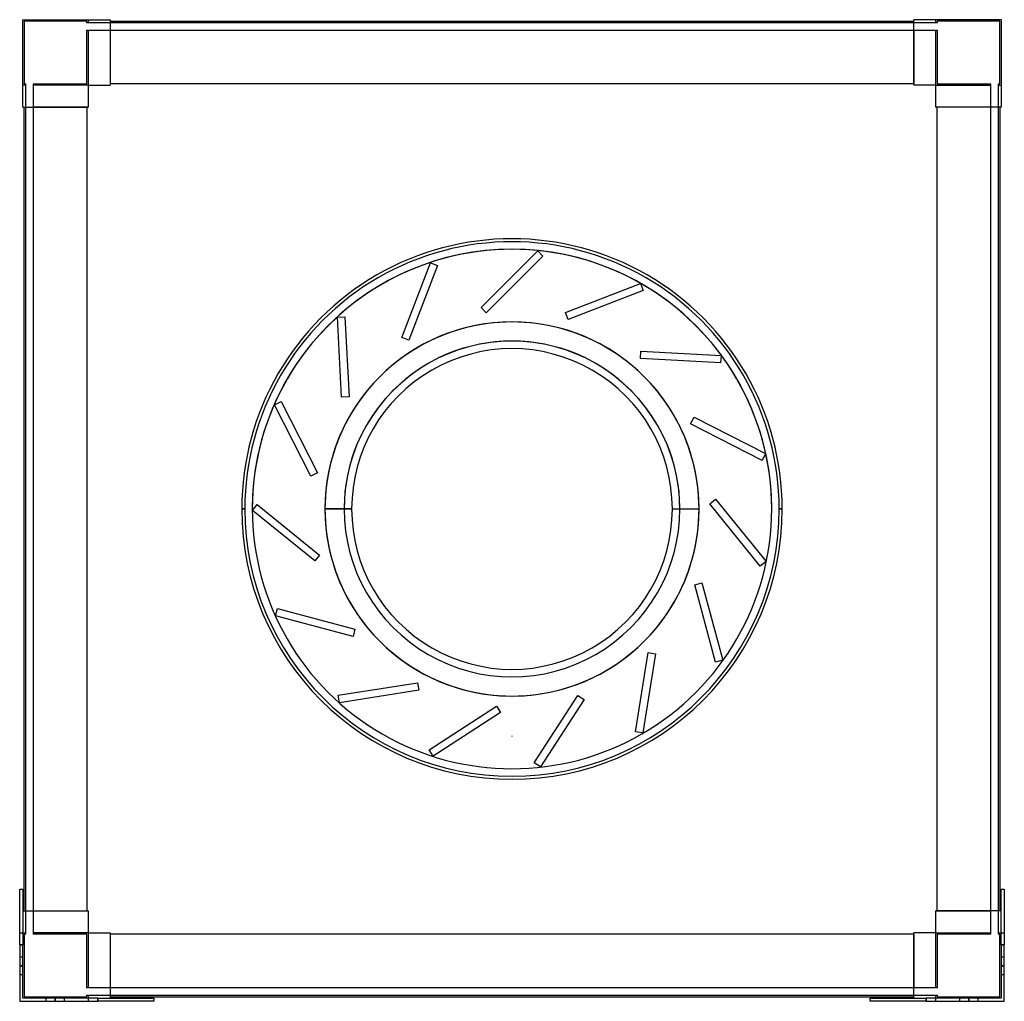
# Model space of a CAD drawing. Header units: millimetres. Extents: x -327 to 327, y -327 to 325.
import ezdxf

# ---------------------------------------------------------------- set-up
doc = ezdxf.new("R2010")
doc.units = ezdxf.units.MM
doc.layers.add('MAIN-1', color=7, linetype='Continuous')
doc.layers.add('MAIN-2', color=7, linetype='Continuous')

msp = doc.modelspace()

# ---------------------------------------------------------------- linework, layer by layer
at = {"layer": 'MAIN-1'}
for p, q in [((-325, 267), (-325, 325)), ((-325, 325), (-267, 325)), ((-267, 325), (-267, 281.5)), ((-267, 324), (267, 324)), ((267, 281.5), (267, 325)), ((325, 325), (267, 325)), ((325, 325), (325, 267)), ((-281.5, 281.5), (-267, 281.5)), ((-281.5, 281.5), (-281.5, 267)), ((267, 282.5), (-267, 282.5)), ((281.5, 281.5), (267, 281.5)), ((281.5, 267), (281.5, 281.5)), ((-325, 267), (-281.5, 267)), ((-324, -267), (-324, 267)), ((-282.5, 267), (-282.5, -267)), ((325, 267), (281.5, 267)), ((282.5, -267), (282.5, 267)), ((324, 267), (324, -267)), ((-179.5, 0), (-177.5, 0)), ((-106.51, 0), (-124.26, 0)), ((106.51, 0), (124.26, 0)), ((179.5, 0), (177.5, 0)), ((-327, -252.5), (-325, -252.5)), ((-327, -289.5), (-327, -252.5)), ((-325, -252.5), (-325, -289.5)), ((325, -289.5), (325, -252.5)), ((325, -252.5), (327, -252.5)), ((327, -252.5), (327, -289.5)), ((-325, -267), (-281.5, -267)), ((-281.5, -267), (-281.5, -281.5)), ((325, -267), (281.5, -267)), ((281.5, -281.5), (281.5, -267)), ((-281.5, -281.5), (-267, -281.5)), ((-267, -281.5), (-267, -325)), ((267, -282.5), (-267, -282.5)), ((267, -325), (267, -281.5)), ((281.5, -281.5), (267, -281.5)), ((-325, -289.5), (-327, -289.5)), ((-327, -289.5), (-327, -327)), ((-325, -325), (-325, -289.5)), ((325, -289.5), (325, -325)), ((327, -289.5), (325, -289.5)), ((327, -327), (327, -289.5)), ((-327, -327), (-275, -327)), ((-275, -325), (-325, -325)), ((-275, -325), (-238, -325)), ((-275, -327), (-275, -325)), ((-238, -327), (-275, -327)), ((-267, -324), (267, -324)), ((-238, -325), (-238, -327)), ((238, -325), (275, -325)), ((238, -327), (238, -325)), ((275, -327), (238, -327)), ((325, -325), (275, -325)), ((275, -325), (275, -327)), ((275, -327), (327, -327))]:
    msp.add_line(p, q, dxfattribs=at)
for radius, start, end in [(179.5, 0, 180.00002), (177.5, 0, 180.00002), (172.5, 0, 180.00002), (124.26, 89.99998, 180.00002), (124.26, 0, 89.99998), (106.51, 0, 180.00002), (179.5, 180.00002, 0), (177.5, 180.00002, 0), (172.5, 179.99998, 0), (172.5, 179.99998, 0), (106.51, 179.99998, 0), (124.26, 270.00002, 0), (124.26, 180.00002, 270.00002)]:
    msp.add_arc((0, 0), radius, start, end, dxfattribs=at)
at = {"layer": 'MAIN-2'}
for p, q in [((-325, 325), (-325, 325)), ((-325, 325), (-325, 325)), ((-282.5, 324), (-324, 324)), ((-324, 324), (-324, 282.5)), ((-324, 324), (-324, 324)), ((-282.5, 323), (-282.5, 324)), ((-282.5, 324), (-282.5, 324)), ((-282.5, 323), (-282.5, 323)), ((-281.5, 323), (-282.5, 323)), ((-281.5, 325), (-281.5, 323)), ((-281.5, 325), (-281.5, 325)), ((-281.5, 325), (-281.5, 325)), ((-281.5, 323), (-281.5, 323)), ((-281.5, 323), (-281.5, 323)), ((-267, 323), (-281.5, 323)), ((-267, 325), (-267, 325)), ((-267, 325), (-267, 325)), ((-267, 324), (-267, 324)), ((-267, 324), (-267, 324)), ((-267, 323), (-267, 323)), ((-267, 323), (-267, 323)), ((267, 323), (-267, 323)), ((267, 325), (267, 325)), ((267, 325), (267, 325)), ((267, 324), (267, 324)), ((267, 324), (267, 324)), ((267, 323), (267, 323)), ((267, 323), (267, 323)), ((281.5, 323), (267, 323)), ((281.5, 323), (281.5, 325)), ((281.5, 325), (281.5, 325)), ((281.5, 325), (281.5, 325)), ((281.5, 323), (281.5, 323)), ((282.5, 323), (281.5, 323)), ((281.5, 323), (281.5, 323)), ((282.5, 324), (282.5, 323)), ((282.5, 324), (282.5, 324)), ((324, 324), (282.5, 324)), ((282.5, 323), (282.5, 323)), ((324, 324), (324, 324)), ((324, 282.5), (324, 324)), ((325, 325), (325, 325)), ((325, 325), (325, 325)), ((-282.5, 318), (-281.5, 318)), ((-282.5, 318), (-282.5, 318)), ((-282.5, 282.5), (-282.5, 318)), ((-281.5, 318), (-281.5, 318)), ((-281.5, 318), (-267, 318)), ((-281.5, 318), (-281.5, 318)), ((-281.5, 318), (-281.5, 281.5)), ((-267, 318), (-267, 318)), ((-267, 318), (-267, 318)), ((-267, 318), (-267, 282.5)), ((-267, 318), (267, 318)), ((267, 318), (267, 318)), ((267, 318), (267, 282.5)), ((267, 318), (267, 318)), ((267, 318), (281.5, 318)), ((281.5, 318), (281.5, 318)), ((281.5, 318), (282.5, 318)), ((281.5, 318), (281.5, 318)), ((281.5, 281.5), (281.5, 318)), ((282.5, 318), (282.5, 318)), ((282.5, 318), (282.5, 282.5)), ((-325, 281.5), (-325, 281.5)), ((-323, 281.5), (-325, 281.5)), ((-325, 281.5), (-325, 281.5)), ((-324, 282.5), (-323, 282.5)), ((-324, 282.5), (-324, 282.5)), ((-323, 281.5), (-323, 282.5)), ((-323, 282.5), (-323, 282.5)), ((-323, 267), (-323, 281.5)), ((-323, 281.5), (-323, 281.5)), ((-323, 281.5), (-323, 281.5)), ((-318, 282.5), (-318, 281.5)), ((-318, 282.5), (-282.5, 282.5)), ((-318, 282.5), (-318, 282.5)), ((-318, 281.5), (-318, 281.5)), ((-318, 281.5), (-318, 281.5)), ((-318, 281.5), (-318, 267)), ((-281.5, 281.5), (-318, 281.5)), ((-282.5, 282.5), (-282.5, 282.5)), ((-281.5, 281.5), (-281.5, 281.5)), ((-281.5, 281.5), (-281.5, 281.5)), ((-281.5, 281.5), (-281.5, 281.5)), ((-281.5, 281.5), (-281.5, 281.5)), ((-281.5, 281.5), (-281.5, 281.5)), ((-281.5, 281.5), (-281.5, 281.5)), ((-267, 282.5), (-267, 282.5)), ((-267, 282.5), (-267, 282.5)), ((-267, 282.5), (-267, 281.5)), ((-267, 282.5), (-267, 282.5)), ((-267, 282.5), (-267, 282.5)), ((-267, 281.5), (-267, 281.5)), ((-267, 281.5), (-267, 281.5)), ((-267, 281.5), (-267, 281.5)), ((-267, 281.5), (-267, 281.5)), ((267, 282.5), (267, 282.5)), ((267, 282.5), (267, 282.5)), ((267, 281.5), (267, 282.5)), ((267, 282.5), (267, 282.5)), ((267, 282.5), (267, 282.5)), ((267, 281.5), (267, 281.5)), ((267, 281.5), (267, 281.5)), ((267, 281.5), (267, 281.5)), ((267, 281.5), (267, 281.5)), ((281.5, 281.5), (281.5, 281.5)), ((281.5, 281.5), (281.5, 281.5)), ((281.5, 281.5), (281.5, 281.5)), ((281.5, 281.5), (281.5, 281.5)), ((281.5, 281.5), (281.5, 281.5)), ((281.5, 281.5), (318, 281.5)), ((281.5, 281.5), (281.5, 281.5)), ((282.5, 282.5), (318, 282.5)), ((282.5, 282.5), (282.5, 282.5)), ((318, 281.5), (318, 282.5)), ((318, 282.5), (318, 282.5)), ((318, 267), (318, 281.5)), ((318, 281.5), (318, 281.5)), ((318, 281.5), (318, 281.5)), ((323, 282.5), (324, 282.5)), ((323, 282.5), (323, 282.5)), ((323, 282.5), (323, 281.5)), ((323, 281.5), (323, 281.5)), ((323, 281.5), (323, 281.5)), ((323, 281.5), (323, 267)), ((323, 281.5), (325, 281.5)), ((324, 282.5), (324, 282.5)), ((325, 281.5), (325, 281.5)), ((325, 281.5), (325, 281.5)), ((-325, 267), (-325, 267)), ((-325, 267), (-325, 267)), ((-324, 267), (-324, 267)), ((-324, 267), (-324, 267)), ((-323, 267), (-323, 267)), ((-323, -267), (-323, 267)), ((-323, 267), (-323, 267)), ((-318, 267), (-318, 267)), ((-282.5, 267), (-318, 267)), ((-318, 267), (-318, 267)), ((-318, 267), (-318, -267)), ((-282.5, 267), (-282.5, 267)), ((-282.5, 267), (-282.5, 267)), ((-281.5, 267), (-282.5, 267)), ((-282.5, 267), (-282.5, 267)), ((-282.5, 267), (-282.5, 267)), ((-281.5, 267), (-281.5, 267)), ((-281.5, 267), (-281.5, 267)), ((-281.5, 267), (-281.5, 267)), ((-281.5, 267), (-281.5, 267)), ((281.5, 267), (281.5, 267)), ((281.5, 267), (281.5, 267)), ((282.5, 267), (281.5, 267)), ((281.5, 267), (281.5, 267)), ((281.5, 267), (281.5, 267)), ((282.5, 267), (282.5, 267)), ((282.5, 267), (282.5, 267)), ((282.5, 267), (282.5, 267)), ((282.5, 267), (282.5, 267)), ((318, 267), (282.5, 267)), ((318, 267), (318, 267)), ((318, 267), (318, 267)), ((318, -267), (318, 267)), ((323, 267), (323, 267)), ((323, 267), (323, -267)), ((323, 267), (323, 267)), ((324, 267), (324, 267)), ((324, 267), (324, 267)), ((325, 267), (325, 267)), ((325, 267), (325, 267)), ((-20.59, 133.82), (17.06, 171.47)), ((17.06, 171.47), (20.59, 167.93)), ((17.06, 171.47), (17.06, 171.47)), ((-73.24, 113.87), (-54.16, 163.58)), ((-54.16, 163.58), (-49.49, 161.79)), ((-54.16, 163.58), (-54.16, 163.58)), ((20.59, 167.93), (-17.06, 130.28)), ((20.59, 167.93), (20.59, 167.93)), ((-49.49, 161.79), (-68.57, 112.08)), ((-49.49, 161.79), (-49.49, 161.79)), ((35.61, 130.62), (85.33, 149.71)), ((87.12, 145.04), (37.41, 125.96)), ((85.33, 149.71), (87.12, 145.04)), ((85.33, 149.71), (85.33, 149.71)), ((87.12, 145.04), (87.12, 145.04)), ((-17.06, 130.28), (-20.59, 133.82)), ((-20.59, 133.82), (-20.59, 133.82)), ((-116.01, 127.41), (-111.02, 127.67)), ((-113.23, 74.24), (-116.01, 127.41)), ((-116.01, 127.41), (-116.01, 127.41)), ((-111.02, 127.67), (-108.23, 74.5)), ((-111.02, 127.67), (-111.02, 127.67)), ((-17.06, 130.28), (-17.06, 130.28)), ((37.41, 125.96), (35.61, 130.62)), ((35.61, 130.62), (35.61, 130.62)), ((37.41, 125.96), (37.41, 125.96)), ((0, 124.26), (0, 124.26)), ((0, 124.26), (0, 124.26)), ((-68.57, 112.08), (-73.24, 113.87)), ((-73.24, 113.87), (-73.24, 113.87)), ((-68.57, 112.08), (-68.57, 112.08)), ((85.4, 99.85), (85.66, 104.85)), ((85.66, 104.85), (138.84, 102.06)), ((85.66, 104.85), (85.66, 104.85)), ((138.58, 97.07), (85.4, 99.85)), ((85.4, 99.85), (85.4, 99.85)), ((138.84, 102.06), (138.58, 97.07)), ((138.84, 102.06), (138.84, 102.06)), ((138.58, 97.07), (138.58, 97.07)), ((-108.23, 74.5), (-113.23, 74.24)), ((-113.23, 74.24), (-113.23, 74.24)), ((-108.23, 74.5), (-108.23, 74.5)), ((-157.81, 69.21), (-153.35, 71.48)), ((-133.63, 21.76), (-157.81, 69.21)), ((-157.81, 69.21), (-157.81, 69.21)), ((-153.35, 71.48), (-129.18, 24.03)), ((-153.35, 71.48), (-153.35, 71.48)), ((118.63, 56.48), (120.9, 60.94)), ((120.9, 60.94), (168.35, 36.76)), ((120.9, 60.94), (120.9, 60.94)), ((166.08, 32.31), (118.63, 56.48)), ((118.63, 56.48), (118.63, 56.48)), ((168.35, 36.76), (166.08, 32.31)), ((168.35, 36.76), (168.35, 36.76)), ((166.08, 32.31), (166.08, 32.31)), ((-129.18, 24.03), (-133.63, 21.76)), ((-133.63, 21.76), (-133.63, 21.76)), ((-129.18, 24.03), (-129.18, 24.03)), ((-179.5, 0), (-177.5, 0)), ((-177.5, 0), (-177.5, 0)), ((-177.5, 0), (-177.5, 0)), ((-177.5, 0), (-177.5, 0)), ((-172.5, 0), (-172.5, 0)), ((-172.31, -0.96), (-169.17, 2.93)), ((-169.17, 2.93), (-127.78, -30.58)), ((-169.17, 2.93), (-169.17, 2.93)), ((-124.25, 0), (-124.25, 0)), ((-111.51, 0), (-124.24, 0)), ((-124.24, 0), (-124.24, 0)), ((106.51, 0), (124.26, 0)), ((111.51, 0), (124.24, 0)), ((124.24, 0), (124.24, 0)), ((124.25, 0), (124.25, 0)), ((131.35, 3.35), (135.24, 6.49)), ((164.86, -38.04), (131.35, 3.35)), ((131.35, 3.35), (131.35, 3.35)), ((135.24, 6.49), (168.75, -34.89)), ((135.24, 6.49), (135.24, 6.49)), ((172.5, 0), (172.5, 0)), ((179.5, 0), (177.5, 0)), ((177.5, 0), (177.5, 0)), ((177.5, 0), (177.5, 0)), ((177.5, 0), (179.5, 0)), ((177.5, 0), (177.5, 0)), ((-177.5, 0), (-179.5, 0)), ((-179.5, 0), (-177.5, 0)), ((-177.5, 0), (-177.5, 0)), ((-177.5, 0), (-177.5, 0)), ((-177.5, 0), (-177.5, 0)), ((-172.5, 0), (-172.5, 0)), ((-130.93, -34.47), (-172.31, -0.96)), ((-172.31, -0.96), (-172.31, -0.96)), ((-124.26, 0), (-106.51, 0)), ((-124.25, 0), (-124.25, 0)), ((-124.24, 0), (-124.24, 0)), ((-124.24, 0), (-111.51, 0)), ((111.51, 0), (124.24, 0)), ((124.24, 0), (124.24, 0)), ((124.25, 0), (124.25, 0)), ((172.5, 0), (172.5, 0)), ((177.5, 0), (179.5, 0)), ((177.5, 0), (177.5, 0)), ((177.5, 0), (177.5, 0)), ((177.5, 0), (177.5, 0)), ((-127.78, -30.58), (-130.93, -34.47)), ((-127.78, -30.58), (-127.78, -30.58)), ((-130.93, -34.47), (-130.93, -34.47)), ((168.75, -34.89), (164.86, -38.04)), ((164.86, -38.04), (164.86, -38.04)), ((168.75, -34.89), (168.75, -34.89)), ((121.36, -50.37), (126.19, -49.07)), ((135.14, -101.8), (121.36, -50.37)), ((121.36, -50.37), (121.36, -50.37)), ((126.19, -49.07), (139.97, -100.51)), ((126.19, -49.07), (126.19, -49.07)), ((-157.03, -70.96), (-155.73, -66.13)), ((-105.59, -84.74), (-157.03, -70.96)), ((-157.03, -70.96), (-157.03, -70.96)), ((-155.73, -66.13), (-104.3, -79.91)), ((-155.73, -66.13), (-155.73, -66.13)), ((-104.3, -79.91), (-105.59, -84.74)), ((-105.59, -84.74), (-105.59, -84.74)), ((-104.3, -79.91), (-104.3, -79.91)), ((82.05, -147.97), (90.38, -95.37)), ((95.32, -96.15), (86.99, -148.75)), ((90.38, -95.37), (95.32, -96.15)), ((90.38, -95.37), (90.38, -95.37)), ((95.32, -96.15), (95.32, -96.15)), ((139.97, -100.51), (135.14, -101.8)), ((135.14, -101.8), (135.14, -101.8)), ((139.97, -100.51), (139.97, -100.51)), ((-115.37, -123.76), (-62.78, -115.43)), ((-62.78, -115.43), (-61.99, -120.36)), ((-62.78, -115.43), (-62.78, -115.43)), ((-114.59, -128.69), (-115.37, -123.76)), ((-115.37, -123.76), (-115.37, -123.76)), ((-61.99, -120.36), (-114.59, -128.69)), ((-61.99, -120.36), (-61.99, -120.36)), ((0, -124.26), (0, -124.26)), ((0, -124.26), (0, -124.26)), ((14.77, -168.55), (43.77, -123.89)), ((43.77, -123.89), (47.97, -126.61)), ((43.77, -123.89), (43.77, -123.89)), ((-114.59, -128.69), (-114.59, -128.69)), ((47.97, -126.61), (18.96, -171.27)), ((47.97, -126.61), (47.97, -126.61)), ((-55.06, -159.98), (-10.4, -130.98)), ((-7.68, -135.17), (-52.34, -164.18)), ((-10.4, -130.98), (-7.68, -135.17)), ((-10.4, -130.98), (-10.4, -130.98)), ((-7.68, -135.17), (-7.68, -135.17)), ((86.99, -148.75), (82.05, -147.97)), ((82.05, -147.97), (82.05, -147.97)), ((86.99, -148.75), (86.99, -148.75)), ((0, -150.88), (0, -150.88)), ((0, -150.88), (0, -150.88)), ((0, -150.88), (0, -150.88)), ((0, -150.88), (0, -150.88)), ((0, -150.88), (0, -150.88)), ((0, -150.88), (0, -150.88)), ((-52.34, -164.18), (-55.06, -159.98)), ((-55.06, -159.98), (-55.06, -159.98)), ((-52.34, -164.18), (-52.34, -164.18)), ((18.96, -171.27), (14.77, -168.55)), ((14.77, -168.55), (14.77, -168.55)), ((18.96, -171.27), (18.96, -171.27)), ((-327, -252.5), (-327, -252.5)), ((-327, -252.5), (-327, -252.5)), ((-325, -252.5), (-325, -252.5)), ((-325, -252.5), (-325, -252.5)), ((325, -252.5), (325, -252.5)), ((325, -252.5), (325, -252.5)), ((327, -252.5), (327, -252.5)), ((327, -252.5), (327, -252.5)), ((-325, -267), (-325, -267)), ((-325, -267), (-325, -267)), ((-324, -267), (-324, -267)), ((-324, -267), (-324, -267)), ((-323, -281.5), (-323, -267)), ((-323, -267), (-323, -267)), ((-323, -267), (-323, -267)), ((-318, -267), (-318, -267)), ((-318, -267), (-318, -267)), ((-318, -267), (-282.5, -267)), ((-318, -267), (-318, -281.5)), ((-282.5, -267), (-282.5, -267)), ((-282.5, -267), (-281.5, -267)), ((-282.5, -267), (-282.5, -267)), ((-282.5, -267), (-282.5, -267)), ((-282.5, -267), (-282.5, -267)), ((-281.5, -267), (-281.5, -267)), ((-281.5, -267), (-281.5, -267)), ((-281.5, -267), (-281.5, -267)), ((-281.5, -267), (-281.5, -267)), ((281.5, -267), (281.5, -267)), ((281.5, -267), (282.5, -267)), ((281.5, -267), (281.5, -267)), ((281.5, -267), (281.5, -267)), ((281.5, -267), (281.5, -267)), ((282.5, -267), (282.5, -267)), ((282.5, -267), (282.5, -267)), ((282.5, -267), (282.5, -267)), ((282.5, -267), (318, -267)), ((282.5, -267), (282.5, -267)), ((318, -267), (318, -267)), ((318, -267), (318, -267)), ((318, -281.5), (318, -267)), ((323, -267), (323, -267)), ((323, -267), (323, -281.5)), ((323, -267), (323, -267)), ((324, -267), (324, -267)), ((324, -267), (324, -267)), ((325, -267), (325, -267)), ((325, -267), (325, -267)), ((-327, -281.5), (-327, -281.5)), ((-327, -281.5), (-327, -281.5)), ((-327, -281.5), (-323, -281.5)), ((-325, -281.5), (-325, -281.5)), ((-325, -281.5), (-325, -281.5)), ((-323, -282.5), (-324, -282.5)), ((-324, -282.5), (-324, -324)), ((-324, -282.5), (-324, -282.5)), ((-323, -281.5), (-323, -281.5)), ((-323, -282.5), (-323, -281.5)), ((-323, -281.5), (-323, -281.5)), ((-323, -282.5), (-323, -282.5)), ((-318, -281.5), (-318, -282.5)), ((-318, -281.5), (-318, -281.5)), ((-318, -281.5), (-318, -281.5)), ((-281.5, -281.5), (-318, -281.5)), ((-282.5, -282.5), (-318, -282.5)), ((-318, -282.5), (-318, -282.5)), ((-282.5, -318), (-282.5, -282.5)), ((-282.5, -282.5), (-282.5, -282.5)), ((-281.5, -281.5), (-281.5, -281.5)), ((-281.5, -281.5), (-281.5, -281.5)), ((-281.5, -281.5), (-281.5, -281.5)), ((-281.5, -281.5), (-281.5, -281.5)), ((-281.5, -281.5), (-281.5, -318)), ((-281.5, -281.5), (-281.5, -281.5)), ((-281.5, -281.5), (-281.5, -281.5)), ((-267, -281.5), (-267, -281.5)), ((-267, -281.5), (-267, -281.5)), ((-267, -281.5), (-267, -282.5)), ((-267, -281.5), (-267, -281.5)), ((-267, -281.5), (-267, -281.5)), ((-267, -282.5), (-267, -282.5)), ((-267, -282.5), (-267, -282.5)), ((-267, -282.5), (-267, -282.5)), ((-267, -282.5), (-267, -282.5)), ((-267, -282.5), (-267, -318)), ((267, -281.5), (267, -281.5)), ((267, -281.5), (267, -281.5)), ((267, -282.5), (267, -281.5)), ((267, -281.5), (267, -281.5)), ((267, -281.5), (267, -281.5)), ((267, -282.5), (267, -282.5)), ((267, -282.5), (267, -282.5)), ((267, -282.5), (267, -282.5)), ((267, -282.5), (267, -318)), ((267, -282.5), (267, -282.5)), ((281.5, -281.5), (281.5, -281.5)), ((281.5, -281.5), (281.5, -281.5)), ((281.5, -281.5), (281.5, -281.5)), ((281.5, -281.5), (281.5, -281.5)), ((281.5, -318), (281.5, -281.5)), ((281.5, -281.5), (281.5, -281.5)), ((281.5, -281.5), (281.5, -281.5)), ((281.5, -281.5), (318, -281.5)), ((282.5, -282.5), (282.5, -318)), ((282.5, -282.5), (282.5, -282.5)), ((318, -282.5), (282.5, -282.5)), ((318, -282.5), (318, -281.5)), ((318, -281.5), (318, -281.5)), ((318, -281.5), (318, -281.5)), ((318, -282.5), (318, -282.5)), ((323, -281.5), (323, -281.5)), ((323, -281.5), (323, -281.5)), ((323, -281.5), (323, -282.5)), ((323, -281.5), (327, -281.5)), ((323, -282.5), (323, -282.5)), ((324, -282.5), (323, -282.5)), ((324, -282.5), (324, -282.5)), ((324, -324), (324, -282.5)), ((325, -281.5), (325, -281.5)), ((325, -281.5), (325, -281.5)), ((327, -281.5), (327, -281.5)), ((327, -281.5), (327, -281.5)), ((-327, -289.5), (-325, -289.5)), ((325, -289.5), (327, -289.5)), ((-327, -297.5), (-325, -297.5)), ((-327, -297.5), (-327, -297.5)), ((-327, -297.5), (-327, -297.5)), ((-325, -297.5), (-325, -297.5)), ((-325, -297.5), (-325, -297.5)), ((325, -297.5), (325, -297.5)), ((325, -297.5), (327, -297.5)), ((325, -297.5), (325, -297.5)), ((327, -297.5), (327, -297.5)), ((327, -297.5), (327, -297.5)), ((-327, -303.5), (-325, -303.5)), ((-325, -303.5), (-327, -303.5)), ((-325, -303.5), (-327, -303.5)), ((-327, -303.5), (-325, -303.5)), ((325, -303.5), (327, -303.5)), ((327, -303.5), (325, -303.5)), ((327, -303.5), (325, -303.5)), ((325, -303.5), (327, -303.5)), ((-325, -309.5), (-327, -309.5)), ((-327, -309.5), (-327, -309.5)), ((-327, -309.5), (-327, -309.5)), ((-325, -309.5), (-325, -309.5)), ((-325, -309.5), (-325, -309.5)), ((327, -309.5), (325, -309.5)), ((325, -309.5), (325, -309.5)), ((325, -309.5), (325, -309.5)), ((327, -309.5), (327, -309.5)), ((327, -309.5), (327, -309.5)), ((-282.5, -318), (-282.5, -318)), ((-281.5, -318), (-282.5, -318)), ((-281.5, -318), (-281.5, -318)), ((-267, -318), (-281.5, -318)), ((-281.5, -318), (-281.5, -318)), ((-267, -318), (-267, -318)), ((-267, -318), (-267, -318)), ((267, -318), (-267, -318)), ((267, -318), (267, -318)), ((267, -318), (267, -318)), ((281.5, -318), (267, -318)), ((281.5, -318), (281.5, -318)), ((282.5, -318), (281.5, -318)), ((281.5, -318), (281.5, -318)), ((282.5, -318), (282.5, -318)), ((-327, -327), (-327, -327)), ((-327, -327), (-327, -327)), ((-325, -325), (-325, -325)), ((-325, -325), (-325, -325)), ((-325, -325), (-325, -325)), ((-325, -325), (-325, -325)), ((-324, -324), (-282.5, -324)), ((-324, -324), (-324, -324)), ((-309.5, -327), (-309.5, -325)), ((-309.5, -325), (-309.5, -325)), ((-309.5, -325), (-309.5, -325)), ((-309.5, -327), (-309.5, -327)), ((-309.5, -327), (-309.5, -327)), ((-303.5, -327), (-303.5, -325)), ((-303.5, -325), (-303.5, -327)), ((-303.5, -327), (-303.5, -325)), ((-303.5, -325), (-303.5, -327)), ((-297.5, -325), (-297.5, -325)), ((-297.5, -325), (-297.5, -327)), ((-297.5, -325), (-297.5, -325)), ((-297.5, -327), (-297.5, -327)), ((-297.5, -327), (-297.5, -327)), ((-282.5, -324), (-282.5, -323)), ((-282.5, -323), (-281.5, -323)), ((-282.5, -323), (-282.5, -323)), ((-282.5, -324), (-282.5, -324)), ((-281.5, -323), (-281.5, -323)), ((-281.5, -323), (-281.5, -327)), ((-281.5, -323), (-281.5, -323)), ((-281.5, -323), (-267, -323)), ((-281.5, -325), (-281.5, -325)), ((-281.5, -325), (-281.5, -325)), ((-281.5, -327), (-281.5, -327)), ((-281.5, -327), (-281.5, -327)), ((-275, -325), (-275, -327)), ((-267, -323), (-267, -323)), ((-267, -323), (-267, -323)), ((-267, -323), (267, -323)), ((-267, -324), (-267, -324)), ((-267, -324), (-267, -324)), ((-267, -325), (-267, -325)), ((-267, -325), (-267, -325)), ((-238, -325), (-238, -325)), ((-238, -325), (-238, -325)), ((-238, -327), (-238, -327)), ((-238, -327), (-238, -327)), ((238, -325), (238, -325)), ((238, -325), (238, -325)), ((238, -327), (238, -327)), ((238, -327), (238, -327)), ((267, -323), (281.5, -323)), ((267, -323), (267, -323)), ((267, -323), (267, -323)), ((267, -324), (267, -324)), ((267, -324), (267, -324)), ((267, -325), (267, -325)), ((267, -325), (267, -325)), ((275, -327), (275, -325)), ((281.5, -323), (281.5, -323)), ((281.5, -327), (281.5, -323)), ((281.5, -323), (281.5, -323)), ((281.5, -323), (282.5, -323)), ((281.5, -325), (281.5, -325)), ((281.5, -325), (281.5, -325)), ((281.5, -327), (281.5, -327)), ((281.5, -327), (281.5, -327)), ((282.5, -323), (282.5, -323)), ((282.5, -323), (282.5, -324)), ((282.5, -324), (324, -324)), ((282.5, -324), (282.5, -324)), ((297.5, -327), (297.5, -325)), ((297.5, -325), (297.5, -325)), ((297.5, -325), (297.5, -325)), ((297.5, -327), (297.5, -327)), ((297.5, -327), (297.5, -327)), ((303.5, -327), (303.5, -325)), ((303.5, -325), (303.5, -327)), ((303.5, -327), (303.5, -325)), ((303.5, -325), (303.5, -327)), ((309.5, -325), (309.5, -325)), ((309.5, -325), (309.5, -327)), ((309.5, -325), (309.5, -325)), ((309.5, -327), (309.5, -327)), ((309.5, -327), (309.5, -327)), ((324, -324), (324, -324)), ((325, -325), (325, -325)), ((325, -325), (325, -325)), ((325, -325), (325, -325)), ((325, -325), (325, -325)), ((327, -327), (327, -327)), ((327, -327), (327, -327))]:
    msp.add_line(p, q, dxfattribs=at)
for centre, radius, start, end in [((0, 0), 172.5, 0, 179.99998), ((0, 0), 124.25, 0, 179.99998), ((0, 0), 124.24, 0, 180.00002), ((0, 0), 111.51, 0, 179.99998), ((0, 0), 111.51, 0, 180.00002), ((0, 0), 172.5, 179.99998, 0), ((0, 0), 124.25, 179.99998, 0), ((0, 0), 124.24, 180.00002, 0), ((0, 0), 111.51, 179.99998, 0), ((0, 0), 111.51, 179.99998, 0), ((0, -150.88), 0.001, 0, 180.00002), ((0, -150.88), 0.001, 180.00002, 0)]:
    msp.add_arc(centre, radius, start, end, dxfattribs=at)

doc.saveas('drawing.dxf')
